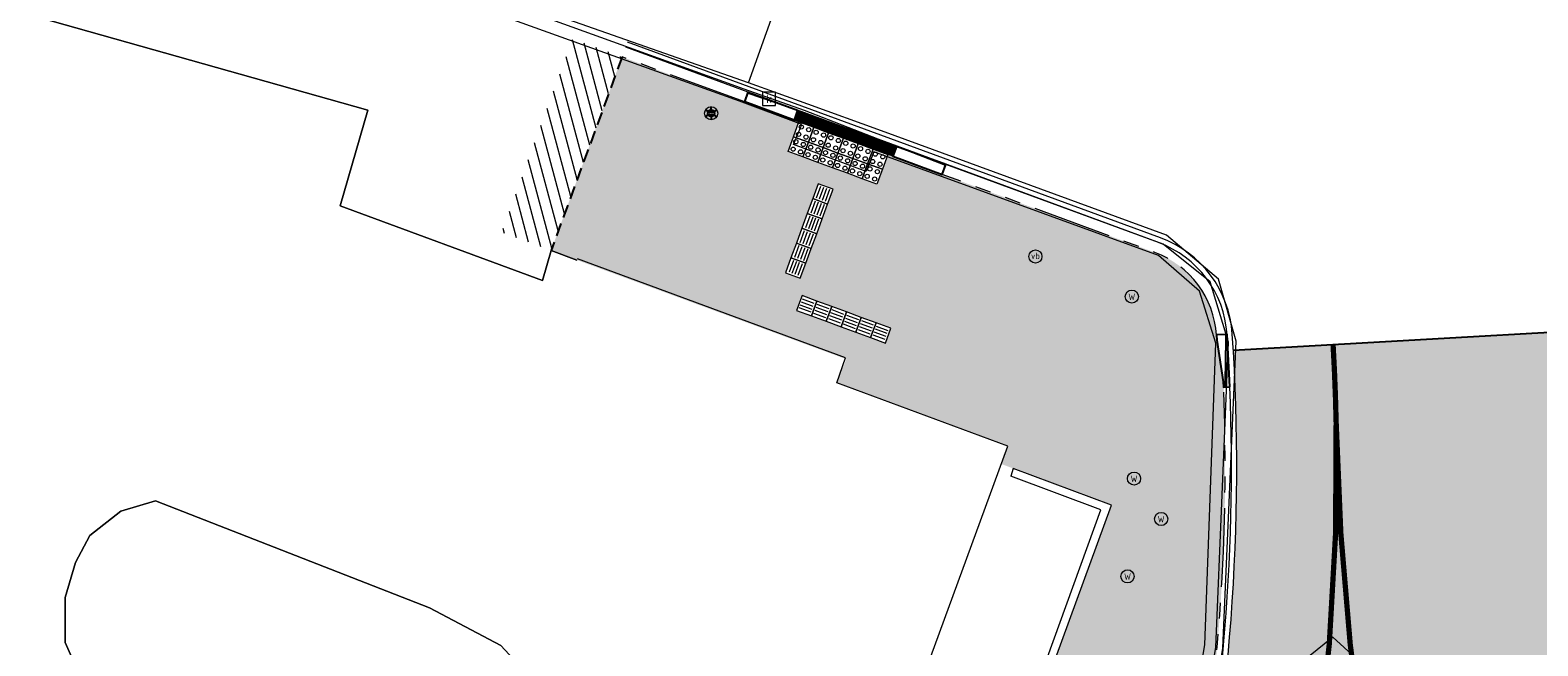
# Model space of a CAD drawing. Header units: metres. Extents: x 187916 to 189411, y 333285 to 334910.
# Tile 55 of 256: x 188099 to 188128, y 334605 to 334617. Entities that reach past the tile are written whole.
import ezdxf
from ezdxf.enums import TextEntityAlignment as Align

# ---------------------------------------------------------------- set-up
doc = ezdxf.new("R2010")
doc.units = ezdxf.units.M
for name, pattern in [('DASHED2', [0.375, 0.25, -0.125]), ('VH-TROTTOIRBAND_180-200', [20, 10, -2, 2, -2, 2, -2]), ('VW-1-1_STREEP', [2, 1, -1])]:
    doc.linetypes.add(name, pattern=pattern)
for name, color, linetype, lineweight in [('B-ME-BC-BETONVORM-G', 253, 'Continuous', 18), ('B-ME-IE-MEUBILAIR_WEGMEUBILAIR-S', 253, 'Continuous', 18), ('B-ME-IE-MEUBILAIR_WEGMEUBILAIR_LICHTMAST-S', 253, 'Continuous', 25), ('B-ME-IE-MEUBILAIR_WEGMEUBILAIR_TRAP-G', 253, 'Continuous', 18), ('B-ME-IE-TERREINAFSCHEIDING_KUNSTMATIG_MUUR-G', 253, 'IE-TERREINAFSCHEIDING-KUNSTMATIG-DICHT', 18), ('B-ME-RI-HWA_KOLK-S', 253, 'Continuous', 25), ('B-ME-VH-KANTOPSLUITING_ACHTERKANTBAND-G', 253, 'Continuous', 18), ('B-ME-VH-VERHARDING_ASFALT-G', 253, 'Continuous', 18), ('B-ME-VH-VERHARDING_BETONSTRAATSTEEN-G', 253, 'Continuous', 18), ('B-ME-VH-VERHARDING_ROOSTER-G', 253, 'Continuous', 18), ('B-WE-OG-BEBOUWING-GV', 253, 'Continuous', 15), ('B-WE-OG-TERREIN_ERF-GV', 253, 'Continuous', 15), ('B-WE-VH-OPENVERHARDING_TEGEL-GV', 253, 'Continuous', 15), ('N-WE-VH-GESLOTENVERHARDING_ASFALT_ZAAGSNEDE-G', 10, 'VH-ZAAGSNEDE-SO', 25), ('N-WE-VH-HERSTRATEN-A-200', 252, 'Continuous', 18), ('N-WE-VH-KANTOPSLUITING_ELEMENT_VERLOOPBAND-G', 42, 'Continuous', 25), ('N-WE-VH-KANTOPSLUITING_RIJWIELPADBAND_4-12 200-G', 94, 'VH-TROTTOIRBAND_180-200', 15), ('N-WE-VH-KANTOPSLUITING_TROTTOIRBAND_180 200-G', 251, 'VH-TROTTOIRBAND_180-200', 15), ('N-WE-VH-KANTOPSLUITING_VERLOOPBAND-S', 251, 'Continuous', 25), ('N-WE-VH-KANTOPSLUITING_VERLOOPBAND_TBV TEKENING-G', 10, 'Continuous', 25), ('N-WE-VH-KANTOPSLUITING_VOORKANTBAND-G', 7, 'Continuous', 15), ('N-WE-VH-KANTVERHARDING_STREKLAAG_BSS-G', 60, 'Continuous', 18), ('N-WE-VH-VERHARDING_ASFALT_RIJWEG-A', 251, 'Continuous', 18), ('N-WE-VH-VERHARDING_TEGEL-A', 254, 'Continuous', 5), ('N-WE-VH-VERKEERSTEGEL-S', 7, 'Continuous', 0), ('N-WE-VW-MARKERING_LANGS_STREEP-G', 251, 'Continuous', 0), ('N-WE-VW-MARKERING_LANGS_STREEP_11-G', 251, 'VW-1-1_STREEP', 0), ('N-WE-VW-MARKERING_VLAK-G', 251, 'Continuous', 0)]:
    doc.layers.add(name, color=color, linetype=linetype, lineweight=lineweight)
doc.layers.add('N-WE-VH-MATERIAALSCHEIDING-G', color=7, linetype='DASHED2')
doc.layers.add('N-WE-VH-VERHARDING_ASFALT_ROOD-A', color=7, linetype='Continuous', lineweight=18, true_color=0xff1414)
doc.styles.add('NLCS-ISO', font='NLCS-ISO.ttf')
doc.linetypes.add('IE-TERREINAFSCHEIDING-KUNSTMATIG-DICHT', pattern='A,8,-1,[82,NLCS.SHX,S=0.75,R=90,X=0,Y=0],-1', length=10)
doc.linetypes.add('VH-ZAAGSNEDE-SO', pattern='A,1e-05,-2.54,[181,NLCS.SHX,S=2.54,R=0,X=-2.54,Y=0],-5.08,[181,NLCS.SHX,S=2.54,R=180,X=2.54,Y=0],-2.54', length=10.16001)

# ---------------------------------------------------------------- blocks, each defined once
blk = doc.blocks.new('SRI-KOLK-SO')
at = {"color": 0, "linetype": 'ByBlock', "lineweight": 18}
blk.add_lwpolyline([(-1.125, -1.125), (1.125, -1.125), (1.125, 1.125), (-1.125, 1.125)], close=True, dxfattribs=at)
at = {"color": 0, "linetype": 'ByBlock', "lineweight": 18, "style": 'NLCS-ISO'}
blk.add_text('k', height=1.5, dxfattribs=at).set_placement((0, 0), align=Align.MIDDLE_CENTER)
blk = doc.blocks.new('B-SIE-WEG_LICHTMAST-SO')
at = {"ltscale": 0.1}
for p, q in [((-1.096064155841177, 0.6328125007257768), (-2.192125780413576, 1.265625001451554)), ((8.349587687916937e-10, 1.265625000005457), (1.669846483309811e-09, 2.53125000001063)), ((1.096064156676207, 0.6328124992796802), (2.192125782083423, 1.26562499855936)), ((-1.096064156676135, -0.6328124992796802), (-2.192125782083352, -1.26562499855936)), ((-8.349587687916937e-10, -1.265625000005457), (-1.669775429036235e-09, -2.53125000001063)), ((1.096064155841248, -0.6328125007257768), (2.192125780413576, -1.265625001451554))]:
    blk.add_line(p, q, dxfattribs=at)
at = {"flags": 128}
for points in [[(-1.162672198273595, 0.4999999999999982), (1.162672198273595, 0.4999999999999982)], [(-1.162672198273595, -0.4999999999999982), (1.162672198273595, -0.4999999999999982)]]:
    blk.add_lwpolyline(points, dxfattribs=at)
at = {"ltscale": 0.1}
blk.add_circle((0, 0), 1.265625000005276, dxfattribs=at)
at = {"style": 'NLCS-ISO'}
blk.add_attdef('TYPE', text='', height=1.8, dxfattribs=at).set_placement((1.669846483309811e-09, 2.53125000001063), align=Align.BOTTOM_CENTER)
blk = doc.blocks.new('SIE-WEG_PAAL_VERKEERSBORD-SO')
at = {"color": 0, "linetype": 'ByBlock', "lineweight": 18}
blk.add_circle((0, 0), 1.5, dxfattribs=at)
at = {"color": 0, "linetype": 'ByBlock', "lineweight": 18, "style": 'NLCS-ISO'}
blk.add_text('vb', height=1.5, dxfattribs=at).set_placement((0, 0.1317113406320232), align=Align.MIDDLE_CENTER)
blk = doc.blocks.new('SIE-WEG_STRAATPOT_WATER-SO')
blk.add_circle((0, 2.91038304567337e-14), 0.4)
at = {"style": 'NLCS-ISO'}
blk.add_text('W', height=0.4, dxfattribs=at).set_placement((-0.2128690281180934, -0.2108641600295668))
blk = doc.blocks.new('DTM')
at = {"layer": 'B-ME-BC-BETONVORM-G', "ltscale": 0.2, "flags": 128}
blk.add_lwpolyline([(188113.0150000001, 334615.9180000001), (188108.4819999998, 334617.517)], dxfattribs=at)
at = {"layer": 'B-ME-IE-MEUBILAIR_WEGMEUBILAIR_TRAP-G', "ltscale": 0.2, "flags": 128}
blk.add_lwpolyline([(188114.696, 334610.213), (188114.8599999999, 334610.6899999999), (188109.764, 334612.5729999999)], dxfattribs=at)
at = {"layer": 'B-ME-IE-TERREINAFSCHEIDING_KUNSTMATIG_MUUR-G', "ltscale": 0.2, "flags": 128}
for points in [[(188117.9470000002, 334609.0090000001), (188114.6960000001, 334610.213)], [(188115.9679999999, 334603.5949999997), (188117.9470000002, 334609.0090000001)]]:
    blk.add_lwpolyline(points, dxfattribs=at)
at = {"layer": 'B-ME-VH-KANTOPSLUITING_ACHTERKANTBAND-G', "ltscale": 0.2, "flags": 128}
blk.add_lwpolyline([(188101.0899999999, 334572.966), (188104.395, 334571.727), (188105.7999999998, 334571.7039999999), (188106.8870000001, 334572.6660000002), (188111.7519999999, 334580.9249999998), (188115.5580000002, 334587.3999999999), (188115.182, 334587.6469999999), (188115.9739999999, 334588.8999999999), (188116.3640000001, 334588.6320000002), (188118.4169999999, 334592.1669999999), (188120.122, 334596.6000000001), (188119.6919999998, 334596.7230000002), (188120.0699999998, 334598.159), (188120.4950000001, 334598.0269999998), (188121.699, 334605.236), (188121.9040000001, 334610.9720000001), (188121.5920000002, 334611.9580000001), (188120.8130000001, 334612.6370000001), (188115.4010000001, 334614.6099999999), (188115.2540000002, 334614.236), (188113.8709999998, 334614.7489999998), (188114.0299999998, 334615.1239999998), (188112.844, 334615.5729999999), (188108.375, 334617.1740000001)], dxfattribs=at)
at = {"layer": 'B-ME-VH-VERHARDING_ASFALT-G', "ltscale": 0.2, "flags": 128}
blk.add_lwpolyline([(188070.46, 334514.5580000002), (188075.165, 334520.4539999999), (188081.1880000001, 334528.5019999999), (188086.1009999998, 334535.534), (188091.145, 334543.2659999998), (188092.4180000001, 334545.2889999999), (188096.6979999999, 334553.5189999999), (188099.747, 334559.1460000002), (188104.2880000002, 334567.23), (188107.264, 334572.4539999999), (188112.0070000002, 334580.79), (188115.8569999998, 334587.1869999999), (188116.6839999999, 334588.463), (188118.7110000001, 334591.9709999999), (188120.5060000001, 334596.4909999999), (188120.8790000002, 334597.9640000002), (188122.0380000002, 334605.1689999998), (188122.2930000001, 334611.0099999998), (188121.9560000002, 334612.1880000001), (188120.966, 334613.023), (188115.5469999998, 334615.0040000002), (188114.1439999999, 334615.5129999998), (188113.0150000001, 334615.9180000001), (188114.3539999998, 334619.6660000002)], dxfattribs=at)
blk.add_lwpolyline([(188122.5920000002, 334598.3190000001), (188122.0359999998, 334595.5099999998), (188125.801, 334596.3620000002), (188125.7609999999, 334598.0559999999), (188124.5609999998, 334604.986), (188124.1290000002, 334605.378), (188123.6660000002, 334605.0040000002)], close=True, dxfattribs=at)
at = {"layer": 'B-ME-VH-VERHARDING_BETONSTRAATSTEEN-G', "ltscale": 0.2, "flags": 128}
blk.add_lwpolyline([(188101.0210000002, 334572.7570000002), (188104.361, 334571.548), (188105.8879999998, 334571.5269999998), (188107.0619999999, 334572.557), (188111.949, 334580.8399999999), (188115.7400000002, 334587.2960000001), (188116.5269999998, 334588.5260000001), (188118.5750000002, 334592.0600000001), (188120.3459999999, 334596.5290000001), (188120.7039999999, 334598.0010000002), (188121.9079999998, 334605.1859999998), (188122.1490000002, 334610.9870000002), (188121.7999999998, 334612.1370000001), (188120.9040000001, 334612.8489999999), (188115.4870000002, 334614.8509999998), (188114.0860000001, 334615.3900000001), (188112.9380000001, 334615.7960000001), (188108.4180000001, 334617.429)], dxfattribs=at)
at = {"layer": 'B-ME-VH-VERHARDING_ROOSTER-G', "ltscale": 0.2, "flags": 128}
for points in [[(188109.5290000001, 334585.557), (188111.4350000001, 334584.8849999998), (188114.594, 334593.4029999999), (188117.6740000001, 334601.7310000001), (188119.9189999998, 334607.8900000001), (188118.0520000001, 334608.588), (188118.0049999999, 334608.4440000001)], [(188109.5290000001, 334585.557), (188109.5810000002, 334585.7089999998), (188111.3500000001, 334585.0750000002), (188114.4309999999, 334593.4589999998), (188117.5320000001, 334601.7599999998), (188119.719, 334607.7990000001), (188118.0049999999, 334608.4440000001)]]:
    blk.add_lwpolyline(points, dxfattribs=at)
at = {"layer": 'B-WE-OG-BEBOUWING-GV', "ltscale": 0.2, "flags": 128}
for points in [[(188109.7555834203, 334612.5501253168), (188109.264, 334612.731), (188109.101, 334612.159), (188105.252, 334613.581), (188105.777, 334615.402), (188084.84, 334621.308), (188072.422, 334587.649), (188072.311, 334587.349), (188076.676, 334585.746), (188075.77, 334583.277), (188075.361, 334583.61), (188075.091, 334583.278), (188082.467, 334577.269), (188082.623, 334577.694), (188084.522, 334582.866), (188100.391, 334577.04), (188101.146, 334576.763), (188104.1703251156, 334575.6528492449)], [(188100.293, 334604.667), (188100.024, 334605.28), (188100.025, 334606.137), (188100.221, 334606.799), (188100.491, 334607.314), (188101.08, 334607.779), (188101.742, 334607.974), (188106.952, 334605.94), (188108.309, 334605.222), (188109.119, 334604.348)]]:
    blk.add_lwpolyline(points, dxfattribs=at)
at = {"layer": 'B-WE-OG-TERREIN_ERF-GV', "ltscale": 0.2, "flags": 128}
blk.add_lwpolyline([(188109.119, 334604.348), (188108.309, 334605.222), (188106.952, 334605.94), (188101.742, 334607.974), (188101.08, 334607.779), (188100.491, 334607.314), (188100.221, 334606.799), (188100.025, 334606.137), (188100.024, 334605.28), (188100.293, 334604.667)], dxfattribs=at)
at = {"layer": 'B-WE-VH-OPENVERHARDING_TEGEL-GV', "ltscale": 0.2, "flags": 128}
blk.add_lwpolyline([(188108.3904360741, 334617.3538359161), (188076.338, 334629.108), (188075.986, 334629.28), (188074.002, 334624.54), (188076.009, 334623.784), (188084.84, 334621.308), (188105.777, 334615.402), (188105.252, 334613.581), (188109.101, 334612.159), (188109.264, 334612.731), (188109.7555834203, 334612.5501253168)], dxfattribs=at)
at = {"layer": 'B-ME-IE-MEUBILAIR_WEGMEUBILAIR-S'}
for name, p, xscale, yscale, zscale in [('SIE-WEG_PAAL_VERKEERSBORD-SO', (188112.308, 334615.341), 0.083, 0.083, 0.083), ('SIE-WEG_PAAL_VERKEERSBORD-SO', (188118.475, 334612.618), 0.083, 0.083, 0.083), ('SIE-WEG_STRAATPOT_WATER-SO', (188120.308, 334611.855), 0.3125, 0.3125, 0.3125), ('SIE-WEG_STRAATPOT_WATER-SO', (188120.35, 334608.395), 0.3125, 0.3125, 0.3125), ('SIE-WEG_STRAATPOT_WATER-SO', (188120.865, 334607.628), 0.3125, 0.3125, 0.3125), ('SIE-WEG_STRAATPOT_WATER-SO', (188120.227, 334606.536), 0.3125, 0.3125, 0.3125)]:
    blk.add_blockref(name, p, dxfattribs=dict(at, xscale=xscale, yscale=yscale, zscale=zscale))
at = {"layer": 'B-ME-IE-MEUBILAIR_WEGMEUBILAIR_LICHTMAST-S', "xscale": 0.05, "yscale": 0.05, "zscale": 0.05}
blk.add_blockref('B-SIE-WEG_LICHTMAST-SO', (188112.307, 334615.341), dxfattribs=at)
at = {"layer": 'B-ME-RI-HWA_KOLK-S', "xscale": 0.11, "yscale": 0.11, "zscale": 0.11}
blk.add_blockref('SRI-KOLK-SO', (188113.409, 334615.615), dxfattribs=at)
blk = doc.blocks.new('SVH-VERKEERSTEGEL_300X300_NOPPENTEGEL')
blk.add_lwpolyline([(-0.15, 5.551115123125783e-17), (0.15, 5.551115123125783e-17), (0.15, -0.3), (-0.15, -0.3)], close=True)
at = {"lineweight": 0}
for centre in [(-0.07499999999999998, -0.07499999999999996), (-0.07499999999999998, -0.225), (0.07499999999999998, -0.07499999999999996), (0.07499999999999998, -0.225)]:
    blk.add_circle(centre, 0.04, dxfattribs=at)
blk = doc.blocks.new('SVH-VERKEERSTEGEL_300X300_GELEIDETEGEL')
blk.add_lwpolyline([(-0.15, 5.551115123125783e-17), (0.15, 5.551115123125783e-17), (0.15, -0.3), (-0.15, -0.3)], close=True)
at = {"lineweight": 0, "flags": 128}
for points in [[(0.12, -0.05999999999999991), (-0.1200000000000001, -0.05999999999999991)], [(0.12, -0.1199999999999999), (-0.1200000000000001, -0.1199999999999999)], [(0.12, -0.1799999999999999), (-0.1200000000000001, -0.1799999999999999)], [(0.12, -0.2399999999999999), (-0.12, -0.2399999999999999)]]:
    blk.add_lwpolyline(points, dxfattribs=at)
blk = doc.blocks.new('SVH-TROTTOIRBAND INRITVERLOOPBAND_180 200X250_LINKS_L1000_HD-MM')
at = {"linetype": 'Continuous', "lineweight": 0}
blk.add_line((0, 20), (1000, 1.13686837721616e-13), dxfattribs=at)
blk.add_lwpolyline([(0, 0), (1000, 1.13686837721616e-13), (1000, 200.0000000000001), (0, 200)], close=True, dxfattribs=at)
blk = doc.blocks.new('SVH-TROTTOIRBAND INRITVERLOOPBAND_180 200X250_RECHTS_L1000_HD-MM')
at = {"linetype": 'Continuous', "lineweight": 0}
blk.add_line((0, 20), (-1000, 1.13686837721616e-13), dxfattribs=at)
blk.add_lwpolyline([(0, 0), (-1000, 1.13686837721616e-13), (-1000, 200.0000000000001), (0, 200)], close=True, dxfattribs=at)
blk = doc.blocks.new('SVH-VERLOOPBAND_RIJWIELPADBAND 40 120X170 HD_TROTTOIRBAND 180 200X250 HD_L1000-MM')
blk.add_lwpolyline([(0, 0), (1000, 0), (1000, 200), (900, 200), (100, 120), (0, 120)], close=True)
at = {"flags": 128}
blk.add_lwpolyline([(0, 80), (100, 80), (900, 20.00000000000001), (1000, 20)], dxfattribs=at)
blk = doc.blocks.new('ontwerp Wilhelmina- & Engelenkampstraat')
at = {"layer": 'N-WE-VH-HERSTRATEN-A-200'}
h = blk.add_hatch(dxfattribs=at)
h.set_pattern_fill('AVH-HERSTRATEN-SO', color=256, scale=0.2, angle=45, pattern_type=2)
h.set_pattern_definition([(105, (188105.6829144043, 334536.5646515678), (-0.1931851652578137, -0.05176380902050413), [])])
h.paths.add_polyline_path([(188110.6134120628, 334616.4107124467), (188109.674573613, 334616.7550703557), (188108.3251388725, 334613.0752960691), (188109.264, 334612.731)])
at = {"layer": 'N-WE-VH-VERHARDING_ASFALT_RIJWEG-A', "transparency": 33554610}
h = blk.add_hatch(color=256, dxfattribs=at)
h.dxf.hatch_style = 1
edge = h.paths.add_edge_path()
edge.add_line((188135.4625246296, 334601.483350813), (188134.6404915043, 334603.6716358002))
edge.add_line((188134.6404915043, 334603.6716358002), (188133.4914350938, 334606.7305213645))
edge.add_arc((188142.8527389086, 334610.2470524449), 9.99999999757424, 190.0888181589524, 200.5884599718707, ccw=False)
edge.add_line((188133.0073650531, 334608.4953065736), (188132.4880797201, 334611.4138567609))
edge.add_line((188132.4880797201, 334611.4138567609), (188124.1356904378, 334610.9400099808))
edge.add_arc((188083.724833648, 334608.6092082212), 40.47801852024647, -7.950323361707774, 3.301026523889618, ccw=False)
edge.add_arc((188124.2780556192, 334602.5136632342), 0.6800000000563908, 10.395839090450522, 133.0581627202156, ccw=False)
edge.add_line((188124.9468931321, 334602.6363676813), (188125.4747901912, 334599.7589059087))
edge.add_arc((188110.5734838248, 334597.0251230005), 15.15000001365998, 7.874007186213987, 10.395839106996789, ccw=False)
edge.add_arc((188139.1123643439, 334564.6638088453), 37.00000000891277, 106.24208069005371, 111.4520309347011, ccw=False)
edge.add_line((188128.7636006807, 334600.1870841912), (188128.0850339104, 334603.8858165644))
edge.add_arc((188129.216156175, 334604.0933314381), 1.150000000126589, 100.39583912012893, 190.3958390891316, ccw=False)
edge.add_line((188129.0086413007, 334605.2244537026), (188129.5004335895, 334605.3146775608))
edge.add_arc((188129.7079484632, 334604.1835552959), 1.150000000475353, 10.395839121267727, 100.39583908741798, ccw=False)
edge.add_line((188130.839070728, 334604.3910701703), (188131.4852005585, 334600.8691450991))
edge.add_arc((188139.1123643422, 334564.6638088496), 37.00000000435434, 95.66110954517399, 101.8962160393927, ccw=False)
at = {"layer": 'N-WE-VH-VERHARDING_ASFALT_ROOD-A', "transparency": 33554610}
h = blk.add_hatch(color=256, dxfattribs=at)
h.dxf.hatch_style = 1
h.paths.add_polyline_path([(188120.1575905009, 334588.3367530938, -0.299648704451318), (188119.9327629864, 334590.524914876, 0.01302880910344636), (188120.5495449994, 334591.7893793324, 0.0177484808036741), (188121.6495684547, 334594.4482557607, -0.1824907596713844), (188122.5788470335, 334595.5125171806, -0.0219909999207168), (188125.3523926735, 334596.8455300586, 0.03323504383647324), (188125.2458823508, 334598.805325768, 0.01087407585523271), (188123.7744933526, 334598.1701099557, -0.6277769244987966), (188122.8729331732, 334598.917082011, 0.01394574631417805), (188123.3522491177, 334601.1183388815), (188123.5186921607, 334602.1015323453), (188123.6058076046, 334602.6160478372, -0.1686083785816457), (188123.8137921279, 334603.0105127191, 0.04923014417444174), (188124.135476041, 334610.9399978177), (188122.2385249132, 334610.832380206, -0.06861142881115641), (188121.4073989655, 334600.349107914), (188121.1829406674, 334599.3728481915, -0.01349483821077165), (188120.6518664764, 334597.437743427), (188120.3508340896, 334596.4821163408, -0.02715021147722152), (188118.8207471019, 334592.5775784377, -0.02351029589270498), (188117.7422865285, 334590.4793849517), (188117.4863962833, 334590.0343155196), (188116.987961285, 334589.1673884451), (188115.9910912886, 334587.4335342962), (188115.4926562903, 334586.5666072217), (188107.2129283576, 334572.1656916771), (188092.5487548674, 334545.4469318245), (188093.6195946, 334544.8592181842), (188101.4946647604, 334558.0521733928), (188109.0825163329, 334571.5906240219, -0.1730280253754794), (188109.1627085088, 334572.0404880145), (188109.6586014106, 334572.9084557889), (188117.7874808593, 334587.0470019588, -0.5254322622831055), (188118.8544969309, 334587.1340839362), (188120.1004820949, 334585.6078757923), (188121.23222727, 334586.7860025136, 0.00252768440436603), (188121.3352055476, 334586.8942915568)])
at = {"layer": 'N-WE-VH-VERHARDING_TEGEL-A', "transparency": 33554610}
h = blk.add_hatch(color=256, dxfattribs=at)
h.dxf.hatch_style = 1
h.paths.add_polyline_path([(188115.7261594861, 334611.2529085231), (188115.6225663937, 334610.971361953), (188113.9332869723, 334611.5929205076), (188114.0368800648, 334611.8744670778)], flags=16)
h.paths.add_polyline_path([(188114.0038808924, 334612.2062718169), (188113.7223343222, 334612.3098649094), (188114.3438848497, 334613.9991472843), (188114.6251948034, 334613.8949111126)], flags=16)
h.paths.add_polyline_path([(188112.2440075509, 334612.2144790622), (188112.3476006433, 334612.4960256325), (188113.4737869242, 334612.0816532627), (188113.3701938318, 334611.8001066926)], flags=16)
edge = h.paths.add_edge_path()
edge.add_line((188120.7477809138, 334612.6935133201), (188116.7007879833, 334614.177915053))
edge.add_line((188116.7007879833, 334614.177915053), (188115.7619495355, 334614.5222729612))
edge.add_line((188115.7619495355, 334614.5222729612), (188115.6678964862, 334614.5568339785))
edge.add_line((188115.6678964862, 334614.5568339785), (188115.4613188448, 334613.993517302))
edge.add_line((188115.4613188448, 334613.993517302), (188113.7713688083, 334614.6132502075))
edge.add_line((188113.7713688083, 334614.6132502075), (188113.9779464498, 334615.176566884))
edge.add_line((188113.9779464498, 334615.176566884), (188113.88427264, 334615.210988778))
edge.add_line((188113.88427264, 334615.210988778), (188112.9454341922, 334615.5553466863))
edge.add_line((188112.9454341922, 334615.5553466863), (188110.6134170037, 334616.4107106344))
edge.add_line((188110.6134170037, 334616.4107106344), (188109.264, 334612.731))
edge.add_line((188109.264, 334612.731), (188114.879, 334610.665))
edge.add_line((188114.879, 334610.665), (188114.696, 334610.213))
edge.add_line((188114.696, 334610.213), (188117.9470000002, 334609.0090000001))
edge.add_line((188117.9470000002, 334609.0090000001), (188122.0665860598, 334607.4833212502))
edge.add_arc((188083.7965908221, 334608.6049698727), 38.28642881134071, 358.3212085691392, 362.2859142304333)
edge.add_line((188122.0525524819, 334610.1320679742), (188122.0472580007, 334610.2319277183))
edge.add_line((188122.0472580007, 334610.2319277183), (188121.9250143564, 334611.0265700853))
edge.add_line((188121.9250143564, 334611.0265700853), (188121.9197198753, 334611.1264298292))
edge.add_arc((188120.1237561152, 334611.0050807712), 1.800058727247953, 3.865466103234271, 69.71628079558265)
h = blk.add_hatch(color=256, dxfattribs=at)
h.dxf.hatch_style = 1
h.paths.add_polyline_path([(188112.3476006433, 334612.4960256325), (188113.4737869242, 334612.0816532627), (188113.3701938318, 334611.8001066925), (188112.2440075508, 334612.2144790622)])
h = blk.add_hatch(color=256, dxfattribs=at)
h.dxf.hatch_style = 1
edge = h.paths.add_edge_path()
edge.add_line((188120.1416823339, 334596.5503531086), (188120.4418328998, 334597.5032134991))
edge.add_arc((188084.9476891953, 334608.2767982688), 37.09318490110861, 343.1153123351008, 343.2629847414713)
edge.add_line((188120.4694824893, 334597.5947307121), (188120.1931367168, 334597.6697176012))
edge.add_line((188120.1931367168, 334597.6697176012), (188119.903606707, 334597.7482820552))
edge.add_line((188119.903606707, 334597.7482820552), (188119.982171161, 334598.037812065))
edge.add_line((188119.982171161, 334598.037812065), (188120.060735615, 334598.3273420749))
edge.add_line((188120.060735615, 334598.3273420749), (188120.139300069, 334598.6168720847))
edge.add_line((188120.139300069, 334598.6168720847), (188120.2178645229, 334598.9064020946))
edge.add_line((188120.2178645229, 334598.9064020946), (188120.2964289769, 334599.1959321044))
edge.add_line((188120.2964289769, 334599.1959321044), (188120.3749934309, 334599.4854621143))
edge.add_line((188120.3749934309, 334599.4854621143), (188120.6645234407, 334599.4068976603))
edge.add_line((188120.6645234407, 334599.4068976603), (188120.9458707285, 334599.3305536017))
edge.add_arc((188084.9476733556, 334608.2768028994), 37.09320140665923, 346.0436279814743, 346.1919259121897)
edge.add_line((188120.9689055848, 334599.4237571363), (188121.1927767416, 334600.3974414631))
edge.add_arc((188083.9418971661, 334608.5879252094), 38.14068763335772, 347.5994913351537, 358.3404075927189)
edge.add_line((188122.0665860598, 334607.4833212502), (188117.9470000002, 334609.0090000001))
edge.add_line((188117.9470000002, 334609.0090000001), (188117.8242362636, 334608.6731521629))
edge.add_line((188117.8242362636, 334608.6731521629), (188118.0520000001, 334608.588))
edge.add_line((188118.0520000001, 334608.588), (188119.9189999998, 334607.8900000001))
edge.add_line((188119.9189999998, 334607.8900000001), (188117.673999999, 334601.7309999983))
edge.add_line((188117.673999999, 334601.7309999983), (188114.594, 334593.4029999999))
edge.add_line((188114.594, 334593.4029999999), (188111.435, 334584.8849999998))
edge.add_line((188111.435, 334584.8849999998), (188109.5290000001, 334585.557))
edge.add_line((188109.5290000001, 334585.557), (188109.3579082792, 334585.6173219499))
edge.add_line((188109.3579082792, 334585.6173219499), (188108.1760000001, 334582.4359999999))
edge.add_line((188108.1760000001, 334582.4359999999), (188105.5299999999, 334575.2330000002))
edge.add_line((188105.5299999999, 334575.2330000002), (188104.1880000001, 334575.701))
edge.add_line((188104.1880000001, 334575.701), (188100.5797140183, 334576.9734506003))
edge.add_line((188100.5797140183, 334576.9734506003), (188099.9367995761, 334575.3224712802))
edge.add_arc((188101.6141102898, 334574.6693030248), 1.8000000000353, 158.7233654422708, 250.1009573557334)
edge.add_line((188101.0014553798, 334572.9767741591), (188104.8222028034, 334571.593755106))
edge.add_arc((188105.4348577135, 334573.286283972), 1.80000000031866, 250.1009573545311, 330.103485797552)
edge.add_line((188106.9953264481, 334572.3891009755), (188107.0451699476, 334572.4757936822))
edge.add_line((188107.0451699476, 334572.4757936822), (188107.5132721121, 334573.129460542))
edge.add_line((188107.5132721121, 334573.129460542), (188107.563115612, 334573.2161532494))
edge.add_line((188107.563115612, 334573.2161532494), (188115.301932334, 334586.6762629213))
edge.add_line((188115.301932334, 334586.6762629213), (188115.8003673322, 334587.5431899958))
edge.add_line((188115.8003673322, 334587.5431899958), (188115.8730216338, 334587.6695574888))
edge.add_line((188115.8730216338, 334587.6695574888), (188115.6129435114, 334587.8190879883))
edge.add_line((188115.6129435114, 334587.8190879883), (188115.3528653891, 334587.9686184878))
edge.add_line((188115.3528653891, 334587.9686184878), (188115.5023958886, 334588.2286966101))
edge.add_line((188115.5023958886, 334588.2286966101), (188115.6519263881, 334588.4887747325))
edge.add_line((188115.6519263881, 334588.4887747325), (188115.8014568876, 334588.7488528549))
edge.add_line((188115.8014568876, 334588.7488528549), (188115.9509873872, 334589.0089309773))
edge.add_line((188115.9509873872, 334589.0089309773), (188116.1005178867, 334589.2690090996))
edge.add_line((188116.1005178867, 334589.2690090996), (188116.2500483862, 334589.529087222))
edge.add_line((188116.2500483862, 334589.529087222), (188116.5101265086, 334589.3795567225))
edge.add_line((188116.5101265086, 334589.3795567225), (188116.7702046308, 334589.2300262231))
edge.add_line((188116.7702046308, 334589.2300262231), (188116.7972373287, 334589.2770441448))
edge.add_line((188116.7972373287, 334589.2770441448), (188117.295672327, 334590.1439712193))
edge.add_line((188117.295672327, 334590.1439712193), (188117.5515625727, 334590.5890406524))
edge.add_arc((188095.9824169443, 334602.990103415), 24.88000001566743, 330.1034857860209, 335.4906562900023)
edge.add_arc((188083.6591852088, 334608.608550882), 38.4235960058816, 335.4906562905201, 341.7102423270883)
h.paths.add_polyline_path([(188116.1049185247, 334594.893732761), (188115.82354367, 334594.997791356), (188116.4479062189, 334596.6860364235), (188116.7292810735, 334596.5819778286)], flags=16)
h.paths.add_polyline_path([(188117.1348365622, 334596.8843358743), (188117.0247128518, 334597.1633928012), (188119.5362251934, 334598.1545061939), (188119.6463489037, 334597.8754492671)], flags=16)
h.paths.add_polyline_path([(188115.2774476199, 334592.6575196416), (188114.6515361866, 334590.9698482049), (188114.3702565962, 334591.0741640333), (188114.9961680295, 334592.7618354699)], flags=16)
h.paths.add_polyline_path([(188117.0001697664, 334597.3144305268), (188116.7187916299, 334597.4184802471), (188117.3431519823, 334599.1067261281), (188117.6245301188, 334599.0026764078)], flags=16)
h.paths.add_polyline_path([(188115.0339475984, 334590.2649857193), (188115.7924890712, 334589.3351390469), (188115.5600274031, 334589.1455036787), (188114.8014859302, 334590.075350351), (188114.6118505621, 334590.3078120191), (188114.8443122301, 334590.4974473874)], flags=16)
at = {"layer": 'N-WE-VH-GESLOTENVERHARDING_ASFALT_ZAAGSNEDE-G', "ltscale": 0.025, "flags": 128}
blk.add_lwpolyline([(188132.4880797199, 334611.4138567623), (188122.2385249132, 334610.832380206)], dxfattribs=at)
at = {"layer": 'N-WE-VH-KANTOPSLUITING_ELEMENT_VERLOOPBAND-G', "const_width": 0.2, "flags": 128}
blk.add_lwpolyline([(188115.7963853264, 334614.6161568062), (188113.9187084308, 334615.3048726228)], dxfattribs=at)
at = {"layer": 'N-WE-VH-KANTOPSLUITING_RIJWIELPADBAND_4-12 200-G', "ltscale": 0.15, "flags": 128}
blk.add_lwpolyline([(188121.1927767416, 334600.3974414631, 0.06348832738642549), (188122.0560774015, 334610.0408217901)], format="xyb", dxfattribs=at)
at = {"layer": 'N-WE-VH-KANTOPSLUITING_TROTTOIRBAND_180 200-G', "ltscale": 0.15, "flags": 128}
for points in [[(188112.9454341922, 334615.5553466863), (188110.6134120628, 334616.4107124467)], [(188115.7619495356, 334614.5222729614), (188113.88427264, 334615.210988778)]]:
    blk.add_lwpolyline(points, dxfattribs=at)
blk.add_lwpolyline([(188121.9198747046, 334611.1238298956, 0.2958724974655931), (188120.7480049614, 334612.6934305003), (188116.7007879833, 334614.177915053)], format="xyb", dxfattribs=at)
at = {"layer": 'N-WE-VH-KANTOPSLUITING_VERLOOPBAND_TBV TEKENING-G', "flags": 128}
for points in [[(188113.0143057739, 334615.743114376), (188113.9531442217, 334615.3987564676), (188113.88427264, 334615.210988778), (188112.9454341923, 334615.5553466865)], [(188116.7696595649, 334614.3656827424), (188115.8308211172, 334614.7100406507), (188115.7619495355, 334614.5222729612), (188116.7007879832, 334614.1779150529)], [(188122.1723841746, 334610.1384213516), (188122.1194393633, 334611.1370187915), (188121.9197198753, 334611.1264298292), (188121.9250143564, 334611.0265700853), (188122.0472580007, 334610.2319277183), (188122.0525524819, 334610.1320679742)]]:
    blk.add_lwpolyline(points, close=True, dxfattribs=at)
at = {"layer": 'N-WE-VH-KANTOPSLUITING_VOORKANTBAND-G', "flags": 128}
for points in [[(188113.0143057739, 334615.7431143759), (188110.6822712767, 334616.5984846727)], [(188115.8308211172, 334614.710040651), (188113.9531442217, 334615.3987564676)]]:
    blk.add_lwpolyline(points, dxfattribs=at)
for points in [[(188122.1194393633, 334611.1370187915, 0.2959085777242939), (188120.8171129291, 334612.8811114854), (188116.7696595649, 334614.3656827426)], [(188121.3097253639, 334600.3705524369, 0.06410574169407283), (188122.1723851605, 334610.138421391, 0.06410574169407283)]]:
    blk.add_lwpolyline(points, format="xyb", dxfattribs=at)
at = {"layer": 'N-WE-VH-KANTVERHARDING_STREKLAAG_BSS-G', "flags": 128}
blk.add_lwpolyline([(188092.44916723, 334545.2654788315), (188107.2129283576, 334572.1656916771), (188115.4926562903, 334586.5666072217), (188115.9910912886, 334587.4335342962), (188116.987961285, 334589.1673884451), (188117.4863962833, 334590.0343155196), (188117.7422865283, 334590.4793849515, 0.02351029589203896), (188118.8207471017, 334592.5775784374, 0.02715021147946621), (188120.3508340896, 334596.4821163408), (188120.6518664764, 334597.437743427, 0.01349483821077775), (188121.1829406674, 334599.3728481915), (188121.4073989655, 334600.349107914, 0.07064622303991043), (188122.2192216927, 334611.1436132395, 0.2959246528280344), (188120.8516624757, 334612.9749536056), (188110.7167008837, 334616.6923707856)], format="xyb", dxfattribs=at)
at = {"layer": 'N-WE-VH-MATERIAALSCHEIDING-G', "flags": 128}
blk.add_lwpolyline([(188110.6134120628, 334616.4107124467), (188109.264, 334612.731)], dxfattribs=at)
at = {"layer": 'N-WE-VH-KANTOPSLUITING_VERLOOPBAND-S'}
for name, p, xscale, yscale, zscale, rotation in [('SVH-TROTTOIRBAND INRITVERLOOPBAND_180 200X250_RECHTS_L1000_HD-MM', (188113.0143057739, 334615.743114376), 0.0009999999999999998, 0.0009999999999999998, 0.0009999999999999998, 159.8573949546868), ('SVH-TROTTOIRBAND INRITVERLOOPBAND_180 200X250_LINKS_L1000_HD-MM', (188116.7696595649, 334614.3656827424), 0.001000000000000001, 0.001000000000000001, 0.001000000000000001, 159.8573949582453), ('SVH-VERLOOPBAND_RIJWIELPADBAND 40 120X170 HD_TROTTOIRBAND 180 200X250 HD_L1000-MM', (188122.1723841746, 334610.1384213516), 0.000999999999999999, 0.000999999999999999, 0.000999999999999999, 93.03493326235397)]:
    blk.add_blockref(name, p, dxfattribs=dict(at, xscale=xscale, yscale=yscale, zscale=zscale, rotation=rotation))
at = {"layer": 'N-WE-VH-VERKEERSTEGEL-S', "rotation": 159.8611688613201}
for p in [(188114.0154867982, 334614.8432641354), (188113.9121979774, 334614.5616057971), (188114.2971451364, 334614.7399753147), (188114.5788034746, 334614.6366864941), (188114.8604618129, 334614.5333976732), (188114.1938563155, 334614.4583169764), (188114.4755146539, 334614.3550281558), (188114.7571729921, 334614.2517393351), (188115.1421201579, 334614.4301088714), (188115.4237784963, 334614.3268200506), (188115.0388313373, 334614.1484505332), (188115.3204896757, 334614.0451617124)]:
    blk.add_blockref('SVH-VERKEERSTEGEL_300X300_NOPPENTEGEL', p, dxfattribs=at)
at = {"layer": 'N-WE-VH-VERKEERSTEGEL-S'}
for p, xscale, rotation in [((188114.5736348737, 334613.7547809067), -0.9999999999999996, 249.7992607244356), ((188114.4700578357, 334613.4732284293), -0.9999999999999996, 249.7992607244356), ((188114.366456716, 334613.1916848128), -0.9999999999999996, 249.7992607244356), ((188114.2628636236, 334612.9101382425), -0.9999999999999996, 249.7992607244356), ((188114.1592705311, 334612.6285916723), -0.9999999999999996, 249.7992607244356), ((188114.0556774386, 334612.347045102), -0.9999999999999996, 249.7992607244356), ((188114.0740602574, 334611.5411239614), -0.9999999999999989, 159.7992607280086), ((188114.3556068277, 334611.437530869), -0.9999999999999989, 159.7992607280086), ((188114.6371533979, 334611.3339377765), -0.9999999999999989, 159.7992607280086), ((188114.9186999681, 334611.2303446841), -0.9999999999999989, 159.7992607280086), ((188115.2002465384, 334611.1267515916), -1, 159.7992607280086), ((188115.4817931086, 334611.0231584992), -1, 159.7992607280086)]:
    blk.add_blockref('SVH-VERKEERSTEGEL_300X300_GELEIDETEGEL', p, dxfattribs=dict(at, xscale=xscale, rotation=rotation))
blk = doc.blocks.new('markering')
at = {"layer": 'N-WE-VW-MARKERING_LANGS_STREEP_11-G', "linetype": 'Continuous'}
h = blk.add_hatch(color=256, dxfattribs=at)
h.dxf.hatch_style = 1
edge = h.paths.add_edge_path()
edge.add_arc((188083.6591852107, 334608.6085508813), 40.54359600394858, -7.5926726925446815, 1.2093801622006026, ccw=False)
edge.add_arc((188124.2748686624, 334602.6972878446), 0.7000000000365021, 51.0251924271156, 127.6469180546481, ccw=False)
edge.add_arc((188174.1826118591, 334610.5195729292), 50.00000000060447, 181.2093801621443, 188.369812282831, ccw=False)
at = {"layer": 'N-WE-VW-MARKERING_VLAK-G'}
h = blk.add_hatch(color=256, dxfattribs=at)
h.dxf.hatch_style = 1
edge = h.paths.add_edge_path()
edge.add_arc((188083.65918521, 334608.6085508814), 40.54359600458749, -7.730096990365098, 1.2093801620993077, ccw=False)
edge.add_arc((188124.2780556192, 334602.5136632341), 0.7800000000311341, 54.712261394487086, 124.67042777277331, ccw=False)
edge.add_arc((188174.1826118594, 334610.5195729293), 50.00000000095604, 181.2093801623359, 188.4753858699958, ccw=False)
at = {"layer": 'N-WE-VW-MARKERING_LANGS_STREEP-G', "const_width": 0.1, "flags": 128}
blk.add_lwpolyline([(188124.1937497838, 334609.4642680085, -0.03902562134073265), (188123.8343486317, 334603.1551646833, -0.3150981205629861), (188124.7286483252, 334603.1503469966, -0.03171455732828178)], format="xyb", close=True, dxfattribs=at)
at = {"layer": 'N-WE-VW-MARKERING_LANGS_STREEP_11-G', "flags": 128}
blk.add_lwpolyline([(188124.1937497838, 334609.464268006, 0.1, 0.1, 0.009107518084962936), (188124.1356904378, 334610.9400099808, 0, 0, 0)], format="xyseb", dxfattribs=at)

msp = doc.modelspace()

# ---------------------------------------------------------------- block references
msp.add_blockref('DTM', (0, 0))

# ---------------------------------------------------------------- next in the draw order: block references
msp.add_blockref('ontwerp Wilhelmina- & Engelenkampstraat', (0, 0))

# ---------------------------------------------------------------- next in the draw order: block references
msp.add_blockref('markering', (0, 0))

doc.saveas('drawing.dxf')
